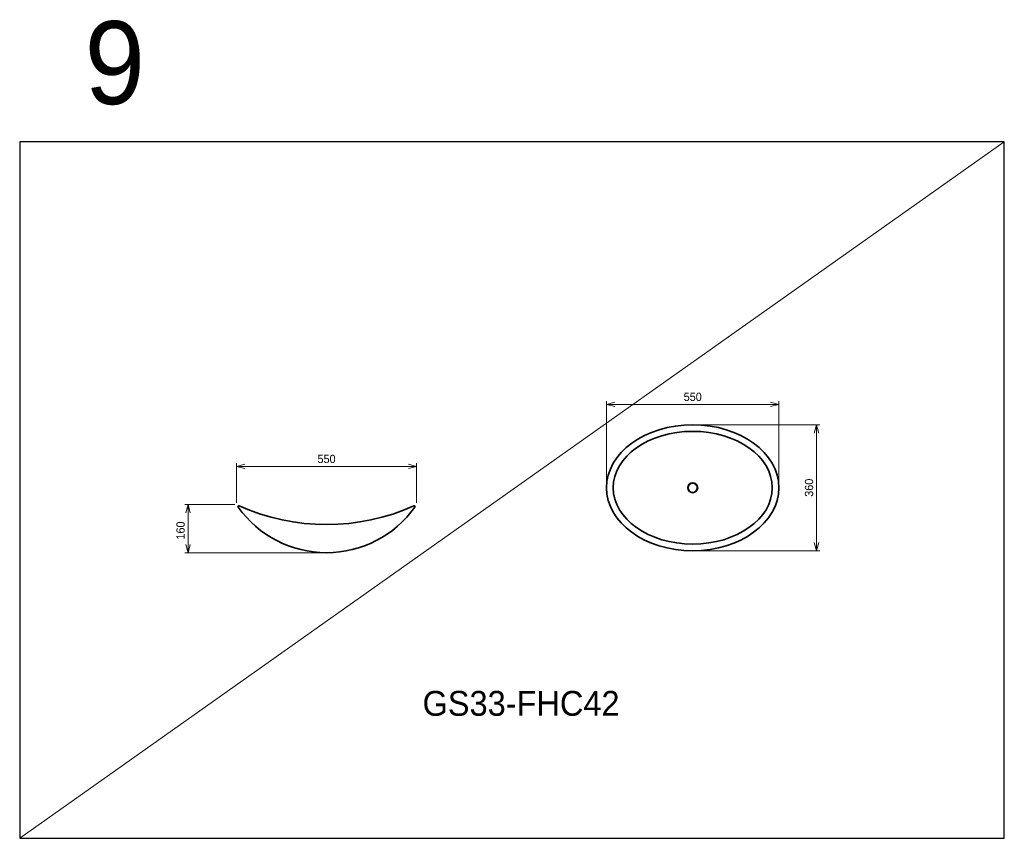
# Model space of a CAD drawing. Header units: millimetres. Extents: x 0 to 2376, y 0 to 1975.
import ezdxf

# ---------------------------------------------------------------- set-up
doc = ezdxf.new("R2010")
doc.units = ezdxf.units.MM
doc.layers.add('HOJO', color=8, linetype='Continuous', lineweight=13, plot=False)
for name, color, linetype, lineweight in [('実線', 3, 'Continuous', 35), ('寸法', 2, 'Continuous', 18), ('寸法 @ 8', 2, 'Continuous', 18)]:
    doc.layers.add(name, color=color, linetype=linetype, lineweight=lineweight)
doc.styles.add('MS Pゴシック', font='txt', dxfattribs={"height": 2.5})
doc.dimstyles.new('コピー ～ MyDim S＝1：8', dxfattribs={"dimscale": 8, "dimtxt": 2.5, "dimasz": 2.5, "dimexe": 1, "dimexo": 0.5, "dimgap": 1, "dimtad": 3, "dimdsep": 46, "dimtxsty": 'MS Pゴシック', "dimblk": 'OPEN30', "dimcen": 0, "dimclrd": 256, "dimclre": 256, "dimclrt": 256, "dimazin": 2, "dimtfac": 1, "dimtmove": 0, "dimatfit": 3, "dimldrblk": 'OPEN30', "dimfxl": 1, "dimlwd": 18, "dimlwe": 18, "dimarcsym": 0})

# ---------------------------------------------------------------- blocks, each defined once
blk = doc.blocks.new('_Open30')
at = {"color": 0, "lineweight": -2}
for p, q in [((-1, 0.27), (0, 0)), ((0, 0), (-1, -0.27)), ((0, 0), (-1, 0))]:
    blk.add_line(p, q, dxfattribs=at)
blk = doc.blocks.new('*D4')
at = {"layer": 'Defpoints', "color": 0, "transparency": 16777216}
for p in [(957.9, 897), (523, 804.8), (957.9, 804.9)]:
    blk.add_point(p, dxfattribs=at)
at = {"layer": '寸法', "lineweight": 18, "transparency": 16777216}
for p, q in [((523, 808.8), (523, 905)), ((957.9, 808.9), (957.9, 905)), ((543, 897), (937.9, 897))]:
    blk.add_line(p, q, dxfattribs=at)
at = {"layer": '寸法', "lineweight": 18, "transparency": 16777216, "xscale": 20, "yscale": 20, "zscale": 20, "rotation": 180}
blk.add_blockref('_Open30', (523, 897), dxfattribs=at)
at = {"layer": '寸法', "lineweight": 18, "transparency": 16777216, "xscale": 20, "yscale": 20, "zscale": 20}
blk.add_blockref('_Open30', (957.9, 897), dxfattribs=at)
at = {"layer": '寸法', "transparency": 16777216, "insert": (740.5, 915), "char_height": 20, "attachment_point": 5, "style": 'MS Pゴシック'}
blk.add_mtext('550', dxfattribs=at)
blk = doc.blocks.new('*D5')
at = {"layer": 'Defpoints', "color": 0, "transparency": 16777216}
for p in [(523, 804.8), (406.2, 688.7), (740.3, 688.7)]:
    blk.add_point(p, dxfattribs=at)
at = {"layer": '寸法', "lineweight": 18, "transparency": 16777216}
for p, q in [((519, 804.8), (398.2, 804.8)), ((406.2, 784.8), (406.2, 708.7)), ((736.3, 688.7), (398.2, 688.7))]:
    blk.add_line(p, q, dxfattribs=at)
at = {"layer": '寸法', "lineweight": 18, "transparency": 16777216, "xscale": 20, "yscale": 20, "zscale": 20}
for p, rotation in [((406.2, 804.8), 90), ((406.2, 688.7), 270)]:
    blk.add_blockref('_Open30', p, dxfattribs=dict(at, rotation=rotation))
at = {"layer": '寸法', "transparency": 16777216, "insert": (388.2, 742.4), "char_height": 20, "attachment_point": 5, "rotation": 90, "style": 'MS Pゴシック'}
blk.add_mtext('160', dxfattribs=at)
blk = doc.blocks.new('*D3')
at = {"layer": 'Defpoints', "color": 0, "transparency": 16777216}
for p in [(1832.1, 1046.7), (1416.1, 845.6), (1832.1, 845.6)]:
    blk.add_point(p, dxfattribs=at)
at = {"layer": '寸法', "lineweight": 18, "transparency": 16777216}
for p, q in [((1416.1, 849.6), (1416.1, 1054.7)), ((1436.1, 1046.7), (1812.1, 1046.7)), ((1832.1, 849.6), (1832.1, 1054.7))]:
    blk.add_line(p, q, dxfattribs=at)
at = {"layer": '寸法', "lineweight": 18, "transparency": 16777216, "xscale": 20, "yscale": 20, "zscale": 20, "rotation": 180}
blk.add_blockref('_Open30', (1416.1, 1046.7), dxfattribs=at)
at = {"layer": '寸法', "lineweight": 18, "transparency": 16777216, "xscale": 20, "yscale": 20, "zscale": 20}
blk.add_blockref('_Open30', (1832.1, 1046.7), dxfattribs=at)
at = {"layer": '寸法', "transparency": 16777216, "insert": (1624.1, 1064.7), "char_height": 20, "attachment_point": 5, "style": 'MS Pゴシック'}
blk.add_mtext('550', dxfattribs=at)
blk = doc.blocks.new('*D2')
at = {"layer": 'Defpoints', "color": 0, "transparency": 16777216}
for p in [(1624.1, 997.6), (1624.1, 693.6), (1922.9, 693.6)]:
    blk.add_point(p, dxfattribs=at)
at = {"layer": '寸法', "lineweight": 18, "transparency": 16777216}
for p, q in [((1628.1, 997.6), (1930.9, 997.6)), ((1922.9, 977.6), (1922.9, 713.6)), ((1628.1, 693.6), (1930.9, 693.6))]:
    blk.add_line(p, q, dxfattribs=at)
at = {"layer": '寸法', "lineweight": 18, "transparency": 16777216, "xscale": 20, "yscale": 20, "zscale": 20}
for p, rotation in [((1922.9, 997.6), 90), ((1922.9, 693.6), 270)]:
    blk.add_blockref('_Open30', p, dxfattribs=dict(at, rotation=rotation))
at = {"layer": '寸法', "transparency": 16777216, "insert": (1904.9, 845.6), "char_height": 20, "attachment_point": 5, "rotation": 90, "style": 'MS Pゴシック'}
blk.add_mtext('360', dxfattribs=at)

msp = doc.modelspace()

# ---------------------------------------------------------------- linework, layer by layer
msp.add_lwpolyline([(0, 0), (2376, 0), (2376, 1680), (0, 1680)], close=True)
at = {"layer": 'HOJO'}
msp.add_line((0, 0), (2376, 1680), dxfattribs=at)
at = {"layer": '実線'}
for radius in [12, 11.2]:
    msp.add_circle((1624.078, 845.552), radius, dxfattribs=at)
at = {"layer": '実線', "ltscale": 2}
for centre, radius, start, end in [((528.747, 800.01), 2, 65.846927, 215.463331), ((740.416, 1272.029), 515.306, 245.846927, 294.161574), ((952.156, 800.041), 2, 324.54517, 114.161574)]:
    msp.add_arc(centre, radius, start, end, dxfattribs=at)
at = {"layer": '実線'}
msp.add_arc((740.44, 950.805), 261.91, 215.463331, 324.54517, dxfattribs=at)
at = {"layer": '実線', "ltscale": 2}
for major_axis, ratio in [((-208, 0), 0.73076923), ((-192, 0), 0.70833333)]:
    msp.add_ellipse((1624.078, 845.552), major_axis=major_axis, ratio=ratio, dxfattribs=at)

# ---------------------------------------------------------------- texts
at = {"layer": '寸法 @ 8', "attachment_point": 1, "style": 'MS Pゴシック'}
for s, insert, char_height in [('9', (156.784, 1970.959), 200), ('GS33-FHC42', (972.143, 355.501), 60)]:
    msp.add_mtext_dynamic_manual_height_columns(s, width=189.38779, gutter_width=100, heights=[0], dxfattribs=dict(at, insert=insert, char_height=char_height))

# ---------------------------------------------------------------- dimensions: what is measured, and where the dimension line sits
at = {"layer": '寸法 @ 8'}
for base, p1, p2, picture, middle in [((1832.078, 1046.741), (1416.078, 845.577), (1832.078, 845.552), '*D3', (1624.078, 1064.741)), ((957.932, 897.041), (522.97, 804.849), (957.932, 804.881), '*D4', (740.451, 915.041))]:
    dim = msp.add_linear_dim(base=base, p1=p1, p2=p2, text='550', dimstyle='コピー ～ MyDim S＝1：8', override={"dimscale": 8, "dimtix": 0, "dimtofl": 1, "dimtmove": 0, "dimatfit": 3}, dxfattribs=at)
    dim.commit()
    dim.dimension.update_dxf_attribs({"geometry": picture, "text_midpoint": middle})
dim = msp.add_linear_dim(base=(1922.883, 693.552), p1=(1624.078, 997.552), p2=(1624.078, 693.552), angle=90, text='360', dimstyle='コピー ～ MyDim S＝1：8', override={"dimscale": 8, "dimtix": 0, "dimtofl": 1, "dimtmove": 0, "dimatfit": 3}, dxfattribs=at)
dim.commit()
dim.dimension.update_dxf_attribs({"geometry": '*D2', "text_midpoint": (1904.883, 845.552)})
dim = msp.add_linear_dim(base=(406.225, 688.709), p1=(522.97, 804.849), p2=(740.346, 688.709), angle=90, text='160', dimstyle='コピー ～ MyDim S＝1：8', override={"dimscale": 8, "dimtix": 0, "dimtofl": 1, "dimtmove": 0, "dimatfit": 3}, dxfattribs=at)
dim.commit()
dim.dimension.update_dxf_attribs({"geometry": '*D5', "text_midpoint": (406.225, 742.427), "dimtype": 128})

doc.saveas('drawing.dxf')
